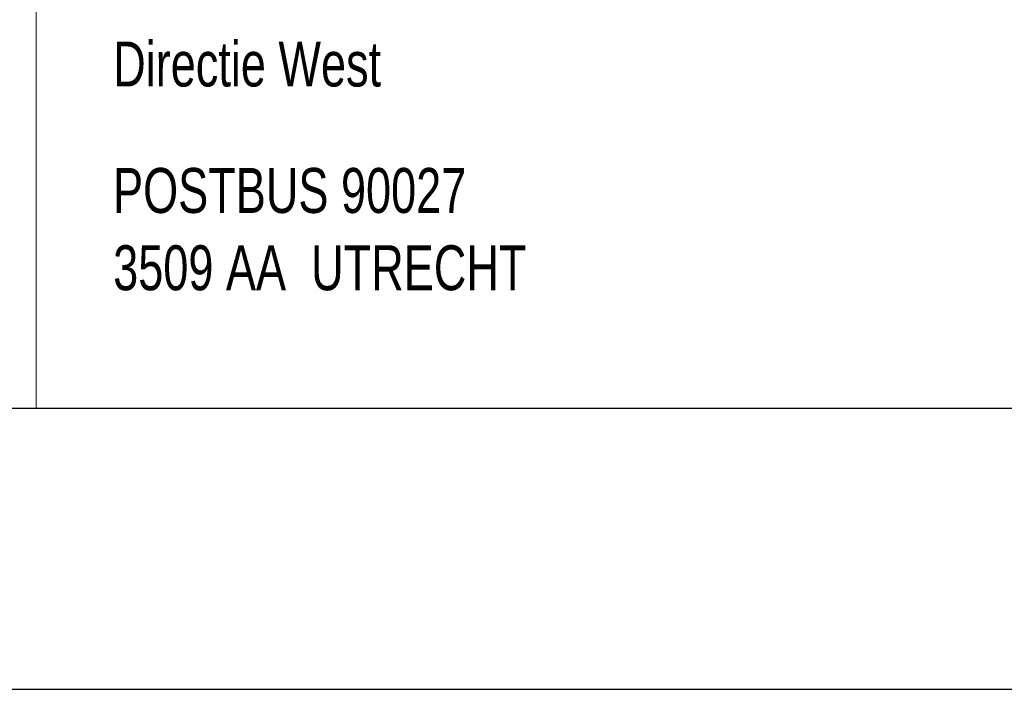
# Model space of a CAD drawing. Header units: metres. Extents: x 150867 to 150993, y 450406 to 450495.
# Tile 9 of 28: x 150948 to 150959, y 450406 to 450413. Entities that reach past the tile are written whole.
import ezdxf
from ezdxf.enums import TextEntityAlignment as Align

# ---------------------------------------------------------------- set-up
doc = ezdxf.new("R2010")
doc.units = ezdxf.units.M
doc.header["$MEASUREMENT"] = 0
doc.layers.add('KADER', color=7, linetype='Continuous', lineweight=0)
doc.layers.add('STEMPEL', color=7, linetype='Continuous', lineweight=0)
doc.styles.add('Style-WORKING', font='WORKING.shx')

# ---------------------------------------------------------------- blocks, each defined once
blk = doc.blocks.new('A3L')
at = {"layer": 'KADER', "color": 7, "linetype": 'Continuous', "lineweight": 30}
for p, q in [((-77.0007, 0), (0, 0)), ((-82.0007, -2), (1.9993, -2))]:
    blk.add_line(p, q, dxfattribs=at)
blk = doc.blocks.new('241')
at = {"layer": 'STEMPEL', "color": 7, "linetype": 'Continuous', "lineweight": 13}
for p, q in [((-27.5493, 0.0313), (-27.5493, 7.5307)), ((-27.5493, 0.0313), (-27.5493, 7.5307)), ((-27.5493, 0), (-27.5493, 7.5307)), ((-27.5493, 0), (0, 0))]:
    blk.add_line(p, q, dxfattribs=at)

msp = doc.modelspace()

# ---------------------------------------------------------------- block references
at = {"layer": 'KADER', "color": 7, "linetype": 'Continuous', "lineweight": 0, "xscale": 1.5, "yscale": 1.5, "zscale": 1.5}
msp.add_blockref('A3L', (150989.998, 450408.676), dxfattribs=at)
at = {"layer": 'STEMPEL', "color": 7, "linetype": 'Continuous', "lineweight": 0, "xscale": 1.5, "yscale": 1.5, "zscale": 1.5}
msp.add_blockref('241', (150989.998, 450408.676), dxfattribs=at)

# ---------------------------------------------------------------- texts
at = {"layer": 'STEMPEL', "color": 7, "linetype": 'Continuous', "lineweight": 0, "style": 'Style-WORKING', "width": 0.75}
for s, p in [('Directie West', (150949.498, 450412.351)), ('POSTBUS 90027', (150949.497, 450411.001)), ('3509 AA  UTRECHT', (150949.498, 450410.176))]:
    msp.add_text(s, height=0.48, dxfattribs=at).set_placement(p, align=Align.MIDDLE_LEFT)

doc.saveas('drawing.dxf')
